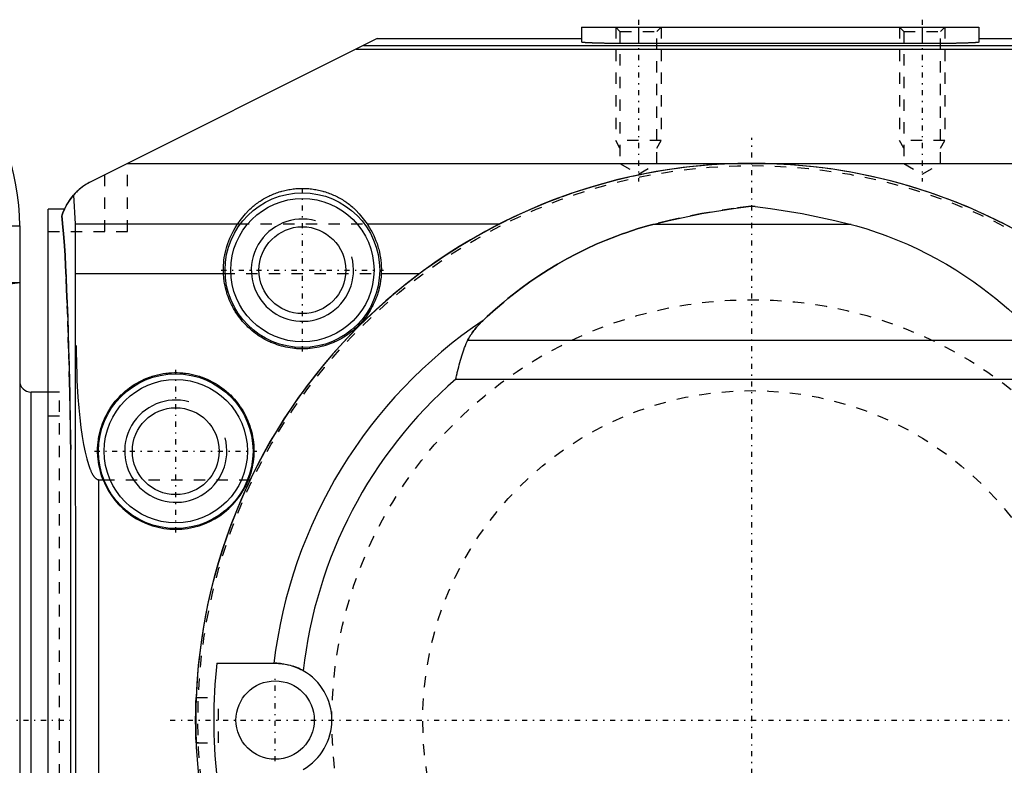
# Model space of a CAD drawing. Extents: x -415 to 216, y -1 to 641.
# Tile 8 of 9: x -164 to -78, y 566 to 632. Entities that reach past the tile are written whole.
import ezdxf

# ---------------------------------------------------------------- set-up
doc = ezdxf.new("R2010")
doc.units = 0
doc.linetypes.add('CENTER', pattern=[1.5, 0.45, -0.5, 0.05, -0.5])
doc.linetypes.add('DASHED', pattern=[2, 1, -1])
for name, color, linetype in [('AM_0', 7, 'CONTINUOUS'), ('AM_10', 7, 'CONTINUOUS'), ('AM_3', 7, 'DASHED'), ('AM_7', 7, 'CENTER')]:
    doc.layers.add(name, color=color, linetype=linetype)

msp = doc.modelspace()

# ---------------------------------------------------------------- linework, layer by layer
at = {"layer": 'AM_0', "color": 7, "linetype": 'CONTINUOUS'}
for p, q in [((-115, 631), (-80, 631)), ((-115, 631), (-115, 629.673)), ((-110, 631), (-110, 629.542)), ((-85, 631), (-85, 629.542)), ((-80, 631), (-80, 629.673)), ((-133, 630), (-158.236, 617.382)), ((-133, 630), (-115, 630)), ((-80, 630), (-40.155, 630)), ((-134.864, 629.068), (-38.464, 629.068)), ((-134.225, 629.388), (-38.714, 629.388)), ((-85, 629.542), (-110, 629.542)), ((-155, 619), (-32.649, 619)), ((-159.77, 616.194), (-159.605, 613.666)), ((-162, 525), (-162, 614.956)), ((-160.562, 614.956), (-162, 614.956)), ((-99.713, 615.208), (-100.287, 615.208)), ((-164.5, 613.5), (-164.5, 533)), ((-159.605, 613.666), (-145.293, 613.666)), ((-159.605, 613.666), (-159.575, 531.082)), ((-133.903, 613.666), (-122.232, 613.666)), ((-91.258, 613.629), (-108.742, 613.629)), ((-159.56, 609.302), (-146.545, 609.302)), ((-132.651, 609.302), (-129.264, 609.302)), ((-164.5, 608.5), (-197, 608.5)), ((-164.5, 608.5), (-167.767, 608.03)), ((-74.952, 603.4), (-125.048, 603.4)), ((-126.083, 600), (-73.917, 600)), ((-162, 598.87), (-163.5, 598.87)), ((-163.5, 541.13), (-163.5, 598.87)), ((-160, 546.196), (-160, 593.804)), ((-157.533, 554.367), (-157.533, 591.16)), ((-157.533, 591.16), (-157.155, 591.16)), ((-144.352, 591.16), (-144.196, 591.16)), ((-147.14, 575), (-142, 575))]:
    msp.add_line(p, q, dxfattribs=at)
for points in [[(-110, 629.542, 0), (-110.036, 629.542, 0), (-110.109, 629.542, 0), (-110.182, 629.542, 0), (-110.218, 629.542, 0), (-110.254, 629.542, 0), (-110.327, 629.542, 0), (-110.4, 629.542, 0), (-110.472, 629.542, 0), (-110.544, 629.543, 0), (-110.617, 629.543, 0), (-110.653, 629.543, 0), (-110.689, 629.543, 0), (-110.761, 629.543, 0), (-110.832, 629.544, 0), (-110.904, 629.544, 0), (-110.975, 629.544, 0), (-111.047, 629.545, 0), (-111.082, 629.545, 0), (-111.118, 629.545, 0), (-111.188, 629.545, 0), (-111.259, 629.546, 0), (-111.294, 629.546, 0), (-111.329, 629.546, 0), (-111.399, 629.547, 0), (-111.469, 629.548, 0), (-111.504, 629.548, 0), (-111.538, 629.548, 0), (-111.607, 629.549, 0), (-111.676, 629.549, 0), (-111.744, 629.55, 0), (-111.812, 629.551, 0), (-111.88, 629.551, 0), (-111.913, 629.552, 0), (-111.947, 629.552, 0), (-112.014, 629.553, 0), (-112.08, 629.554, 0), (-112.146, 629.554, 0), (-112.211, 629.555, 0), (-112.276, 629.556, 0), (-112.309, 629.557, 0), (-112.341, 629.557, 0), (-112.405, 629.558, 0), (-112.468, 629.559, 0), (-112.531, 629.56, 0), (-112.594, 629.561, 0), (-112.656, 629.562, 0), (-112.686, 629.562, 0), (-112.717, 629.563, 0), (-112.778, 629.564, 0), (-112.838, 629.565, 0), (-112.898, 629.566, 0), (-112.957, 629.567, 0), (-113.015, 629.568, 0), (-113.044, 629.569, 0), (-113.073, 629.569, 0), (-113.13, 629.571, 0), (-113.186, 629.572, 0), (-113.242, 629.573, 0), (-113.297, 629.574, 0), (-113.351, 629.576, 0), (-113.378, 629.576, 0), (-113.405, 629.577, 0), (-113.458, 629.578, 0), (-113.51, 629.579, 0), (-113.536, 629.58, 0), (-113.561, 629.581, 0), (-113.612, 629.582, 0), (-113.662, 629.584, 0), (-113.686, 629.584, 0), (-113.711, 629.585, 0), (-113.759, 629.586, 0), (-113.807, 629.588, 0), (-113.853, 629.589, 0), (-113.899, 629.591, 0), (-113.945, 629.592, 0), (-113.967, 629.593, 0), (-113.989, 629.594, 0), (-114.032, 629.595, 0), (-114.075, 629.597, 0), (-114.117, 629.598, 0), (-114.157, 629.6, 0), (-114.197, 629.602, 0), (-114.217, 629.602, 0), (-114.236, 629.603, 0), (-114.275, 629.605, 0), (-114.312, 629.606, 0), (-114.348, 629.608, 0), (-114.384, 629.61, 0), (-114.418, 629.611, 0), (-114.435, 629.612, 0), (-114.452, 629.613, 0), (-114.484, 629.615, 0), (-114.516, 629.616, 0), (-114.547, 629.618, 0), (-114.577, 629.62, 0), (-114.605, 629.622, 0), (-114.619, 629.623, 0), (-114.633, 629.623, 0), (-114.66, 629.625, 0), (-114.686, 629.627, 0), (-114.711, 629.629, 0), (-114.735, 629.631, 0), (-114.758, 629.632, 0), (-114.769, 629.633, 0), (-114.779, 629.634, 0), (-114.8, 629.636, 0), (-114.82, 629.638, 0), (-114.83, 629.639, 0), (-114.839, 629.64, 0), (-114.857, 629.642, 0), (-114.873, 629.643, 0), (-114.881, 629.644, 0), (-114.889, 629.645, 0), (-114.904, 629.647, 0), (-114.918, 629.649, 0), (-114.93, 629.651, 0), (-114.942, 629.653, 0), (-114.952, 629.655, 0), (-114.957, 629.656, 0), (-114.962, 629.657, 0), (-114.97, 629.658, 0), (-114.978, 629.66, 0), (-114.984, 629.662, 0), (-114.989, 629.664, 0), (-114.994, 629.666, 0), (-114.995, 629.667, 0), (-114.997, 629.668, 0), (-114.999, 629.67, 0), (-115, 629.672, 0), (-115, 629.673, 0)], [(-80, 629.673, 0), (-80, 629.672, 0), (-80.001, 629.67, 0), (-80.003, 629.668, 0), (-80.005, 629.667, 0), (-80.006, 629.666, 0), (-80.011, 629.664, 0), (-80.016, 629.662, 0), (-80.022, 629.66, 0), (-80.03, 629.658, 0), (-80.038, 629.657, 0), (-80.043, 629.656, 0), (-80.048, 629.655, 0), (-80.058, 629.653, 0), (-80.07, 629.651, 0), (-80.082, 629.649, 0), (-80.096, 629.647, 0), (-80.111, 629.645, 0), (-80.119, 629.644, 0), (-80.127, 629.643, 0), (-80.143, 629.642, 0), (-80.161, 629.64, 0), (-80.17, 629.639, 0), (-80.18, 629.638, 0), (-80.2, 629.636, 0), (-80.221, 629.634, 0), (-80.231, 629.633, 0), (-80.242, 629.632, 0), (-80.265, 629.631, 0), (-80.289, 629.629, 0), (-80.314, 629.627, 0), (-80.34, 629.625, 0), (-80.367, 629.623, 0), (-80.381, 629.623, 0), (-80.395, 629.622, 0), (-80.423, 629.62, 0), (-80.453, 629.618, 0), (-80.484, 629.616, 0), (-80.516, 629.615, 0), (-80.548, 629.613, 0), (-80.565, 629.612, 0), (-80.582, 629.611, 0), (-80.616, 629.61, 0), (-80.652, 629.608, 0), (-80.688, 629.606, 0), (-80.725, 629.605, 0), (-80.764, 629.603, 0), (-80.783, 629.602, 0), (-80.803, 629.602, 0), (-80.843, 629.6, 0), (-80.883, 629.598, 0), (-80.925, 629.597, 0), (-80.968, 629.595, 0), (-81.011, 629.594, 0), (-81.033, 629.593, 0), (-81.055, 629.592, 0), (-81.101, 629.591, 0), (-81.147, 629.589, 0), (-81.193, 629.588, 0), (-81.241, 629.586, 0), (-81.289, 629.585, 0), (-81.314, 629.584, 0), (-81.338, 629.584, 0), (-81.388, 629.582, 0), (-81.439, 629.581, 0), (-81.464, 629.58, 0), (-81.49, 629.579, 0), (-81.542, 629.578, 0), (-81.595, 629.577, 0), (-81.622, 629.576, 0), (-81.649, 629.576, 0), (-81.703, 629.574, 0), (-81.758, 629.573, 0), (-81.814, 629.572, 0), (-81.87, 629.571, 0), (-81.927, 629.569, 0), (-81.956, 629.569, 0), (-81.985, 629.568, 0), (-82.043, 629.567, 0), (-82.102, 629.566, 0), (-82.162, 629.565, 0), (-82.222, 629.564, 0), (-82.283, 629.563, 0), (-82.314, 629.562, 0), (-82.344, 629.562, 0), (-82.406, 629.561, 0), (-82.469, 629.56, 0), (-82.532, 629.559, 0), (-82.595, 629.558, 0), (-82.659, 629.557, 0), (-82.691, 629.557, 0), (-82.724, 629.556, 0), (-82.789, 629.555, 0), (-82.854, 629.554, 0), (-82.92, 629.554, 0), (-82.986, 629.553, 0), (-83.053, 629.552, 0), (-83.087, 629.552, 0), (-83.12, 629.551, 0), (-83.188, 629.551, 0), (-83.256, 629.55, 0), (-83.324, 629.549, 0), (-83.393, 629.549, 0), (-83.462, 629.548, 0), (-83.496, 629.548, 0), (-83.531, 629.548, 0), (-83.601, 629.547, 0), (-83.671, 629.546, 0), (-83.706, 629.546, 0), (-83.741, 629.546, 0), (-83.812, 629.545, 0), (-83.882, 629.545, 0), (-83.918, 629.545, 0), (-83.953, 629.545, 0), (-84.025, 629.544, 0), (-84.096, 629.544, 0), (-84.168, 629.544, 0), (-84.239, 629.543, 0), (-84.311, 629.543, 0), (-84.347, 629.543, 0), (-84.383, 629.543, 0), (-84.456, 629.543, 0), (-84.528, 629.542, 0), (-84.6, 629.542, 0), (-84.673, 629.542, 0), (-84.746, 629.542, 0), (-84.782, 629.542, 0), (-84.818, 629.542, 0), (-84.891, 629.542, 0), (-84.964, 629.542, 0), (-85, 629.542, 0)], [(-158.236, 617.382, 0), (-158.284, 617.357, 0), (-158.38, 617.307, 0), (-158.475, 617.254, 0), (-158.522, 617.227, 0), (-158.569, 617.199, 0), (-158.661, 617.143, 0), (-158.752, 617.084, 0), (-158.842, 617.023, 0), (-158.931, 616.961, 0), (-159.018, 616.896, 0), (-159.061, 616.863, 0), (-159.104, 616.83, 0), (-159.188, 616.762, 0), (-159.271, 616.692, 0), (-159.352, 616.62, 0), (-159.432, 616.546, 0), (-159.51, 616.471, 0), (-159.548, 616.433, 0), (-159.586, 616.394, 0), (-159.661, 616.315, 0), (-159.734, 616.235, 0), (-159.77, 616.194, 0)], [(-145.293, 613.666, 0), (-145.082, 613.979, 0), (-144.61, 614.566, 0), (-144.305, 614.884, 0), (-144.214, 614.97, 0), (-144.122, 615.056, 0), (-144.075, 615.098, 0), (-144.028, 615.139, 0), (-143.933, 615.221, 0), (-143.836, 615.301, 0), (-143.787, 615.34, 0), (-143.737, 615.379, 0), (-143.638, 615.455, 0), (-143.536, 615.529, 0), (-143.485, 615.566, 0), (-143.434, 615.602, 0), (-143.33, 615.672, 0), (-143.225, 615.741, 0), (-143.118, 615.808, 0), (-143.01, 615.872, 0), (-142.901, 615.935, 0), (-142.847, 615.965, 0), (-142.791, 615.995, 0), (-142.68, 616.054, 0), (-142.568, 616.11, 0), (-142.455, 616.165, 0), (-142.341, 616.217, 0), (-142.226, 616.267, 0), (-142.168, 616.291, 0), (-142.109, 616.315, 0), (-141.992, 616.361, 0), (-141.875, 616.404, 0), (-141.756, 616.445, 0), (-141.637, 616.485, 0), (-141.517, 616.521, 0), (-141.457, 616.539, 0), (-141.396, 616.556, 0), (-141.275, 616.588, 0), (-141.153, 616.619, 0), (-141.031, 616.646, 0), (-140.908, 616.672, 0), (-140.784, 616.695, 0), (-140.722, 616.706, 0), (-140.661, 616.716, 0), (-140.536, 616.735, 0), (-140.412, 616.751, 0), (-140.287, 616.765, 0), (-140.162, 616.777, 0), (-140.037, 616.786, 0), (-139.974, 616.79, 0), (-139.912, 616.793, 0), (-139.786, 616.798, 0), (-139.661, 616.8, 0), (-139.598, 616.801, 0), (-139.535, 616.8, 0), (-139.41, 616.798, 0), (-139.284, 616.793, 0), (-139.222, 616.79, 0), (-139.159, 616.786, 0), (-139.034, 616.777, 0), (-138.909, 616.765, 0), (-138.784, 616.751, 0), (-138.66, 616.735, 0), (-138.535, 616.716, 0), (-138.474, 616.706, 0), (-138.412, 616.695, 0), (-138.288, 616.672, 0), (-138.165, 616.646, 0), (-138.043, 616.619, 0), (-137.921, 616.588, 0), (-137.8, 616.556, 0), (-137.739, 616.539, 0), (-137.679, 616.521, 0), (-137.559, 616.485, 0), (-137.44, 616.445, 0), (-137.321, 616.404, 0), (-137.204, 616.361, 0), (-137.087, 616.315, 0), (-137.028, 616.291, 0), (-136.97, 616.267, 0), (-136.855, 616.217, 0), (-136.741, 616.165, 0), (-136.628, 616.11, 0), (-136.516, 616.054, 0), (-136.405, 615.995, 0), (-136.349, 615.965, 0), (-136.295, 615.935, 0), (-136.186, 615.872, 0), (-136.078, 615.808, 0), (-135.971, 615.741, 0), (-135.866, 615.672, 0), (-135.762, 615.602, 0), (-135.711, 615.566, 0), (-135.66, 615.529, 0), (-135.558, 615.455, 0), (-135.459, 615.379, 0), (-135.409, 615.34, 0), (-135.36, 615.301, 0), (-135.263, 615.221, 0), (-135.168, 615.139, 0), (-135.121, 615.098, 0), (-135.074, 615.056, 0), (-134.982, 614.97, 0), (-134.891, 614.884, 0), (-134.586, 614.566, 0), (-134.114, 613.979, 0), (-133.903, 613.666, 0)], [(-160.796, 614.322, 0), (-160.683, 614.663, 0), (-160.384, 615.314, 0), (-159.995, 615.916, 0), (-159.77, 616.194, 0)], [(-108.742, 613.629, 0), (-107.296, 613.977, 0), (-104.418, 614.578, 0), (-101.627, 615.037, 0), (-100.287, 615.208, 0)], [(-99.713, 615.208, 0), (-98.373, 615.037, 0), (-95.582, 614.578, 0), (-92.704, 613.977, 0), (-91.258, 613.629, 0)], [(-160.796, 614.322, 0), (-160.769, 614.129, 0), (-160.716, 613.67, 0), (-160.663, 613.116, 0), (-160.636, 612.804, 0), (-160.61, 612.469, 0), (-160.559, 611.729, 0), (-160.508, 610.898, 0), (-160.459, 609.978, 0), (-160.411, 608.971, 0), (-160.364, 607.88, 0), (-160.341, 607.303, 0), (-160.318, 606.706, 0), (-160.274, 605.452, 0), (-160.232, 604.121, 0), (-160.191, 602.716, 0), (-160.152, 601.239, 0), (-160.115, 599.695, 0), (-160.097, 598.898, 0), (-160.079, 598.086, 0), (-160.046, 596.416, 0), (-160.015, 594.688, 0), (-160, 593.804, 0)], [(-146.545, 609.302, 0), (-146.55, 609.433, 0), (-146.554, 609.693, 0), (-146.547, 609.951, 0), (-146.541, 610.078, 0), (-146.532, 610.205, 0), (-146.508, 610.455, 0), (-146.475, 610.704, 0), (-146.433, 610.953, 0), (-146.381, 611.202, 0), (-146.32, 611.45, 0), (-146.286, 611.573, 0), (-146.25, 611.696, 0), (-146.171, 611.941, 0), (-146.082, 612.183, 0), (-145.985, 612.422, 0), (-145.878, 612.658, 0), (-145.763, 612.89, 0), (-145.702, 613.005, 0), (-145.639, 613.118, 0), (-145.506, 613.341, 0), (-145.366, 613.559, 0), (-145.293, 613.666, 0)], [(-133.903, 613.666, 0), (-133.83, 613.559, 0), (-133.69, 613.341, 0), (-133.557, 613.118, 0), (-133.494, 613.005, 0), (-133.433, 612.89, 0), (-133.318, 612.658, 0), (-133.211, 612.422, 0), (-133.114, 612.183, 0), (-133.025, 611.941, 0), (-132.946, 611.696, 0), (-132.91, 611.573, 0), (-132.876, 611.45, 0), (-132.815, 611.202, 0), (-132.763, 610.953, 0), (-132.721, 610.704, 0), (-132.688, 610.455, 0), (-132.664, 610.205, 0), (-132.655, 610.078, 0), (-132.649, 609.951, 0), (-132.642, 609.693, 0), (-132.646, 609.433, 0), (-132.651, 609.302, 0)], [(-123.666, 605.183, 0), (-123.314, 605.516, 0), (-122.597, 606.168, 0), (-121.862, 606.798, 0), (-121.489, 607.106, 0), (-121.111, 607.408, 0), (-120.345, 607.996, 0), (-119.562, 608.562, 0), (-118.765, 609.105, 0), (-117.954, 609.626, 0), (-117.13, 610.124, 0), (-116.712, 610.364, 0), (-116.292, 610.598, 0), (-115.442, 611.048, 0), (-114.58, 611.474, 0), (-113.708, 611.875, 0), (-112.825, 612.251, 0), (-111.932, 612.602, 0), (-111.483, 612.768, 0), (-111.031, 612.928, 0), (-110.121, 613.228, 0), (-109.203, 613.502, 0), (-108.742, 613.629, 0)], [(-91.258, 613.629, 0), (-90.797, 613.502, 0), (-89.879, 613.228, 0), (-88.969, 612.928, 0), (-88.517, 612.768, 0), (-88.068, 612.602, 0), (-87.175, 612.251, 0), (-86.292, 611.875, 0), (-85.42, 611.474, 0), (-84.558, 611.048, 0), (-83.708, 610.598, 0), (-83.288, 610.364, 0), (-82.87, 610.124, 0), (-82.046, 609.626, 0), (-81.235, 609.105, 0), (-80.438, 608.562, 0), (-79.655, 607.996, 0), (-78.889, 607.408, 0), (-78.511, 607.106, 0), (-78.138, 606.798, 0), (-77.403, 606.168, 0), (-76.686, 605.516, 0), (-76.334, 605.183, 0)], [(-132.651, 609.302, 0), (-132.657, 609.204, 0), (-132.671, 609.008, 0), (-132.692, 608.813, 0), (-132.704, 608.716, 0), (-132.717, 608.618, 0), (-132.749, 608.425, 0), (-132.785, 608.232, 0), (-132.827, 608.04, 0), (-132.875, 607.85, 0), (-132.928, 607.661, 0), (-132.956, 607.567, 0), (-132.986, 607.473, 0), (-133.049, 607.288, 0), (-133.118, 607.104, 0), (-133.192, 606.922, 0), (-133.271, 606.742, 0), (-133.355, 606.565, 0), (-133.398, 606.477, 0), (-133.444, 606.39, 0), (-133.537, 606.218, 0), (-133.636, 606.048, 0), (-133.687, 605.964, 0), (-133.739, 605.881, 0), (-133.847, 605.717, 0), (-133.96, 605.557, 0), (-134.018, 605.477, 0), (-134.077, 605.399, 0), (-134.199, 605.245, 0), (-134.325, 605.094, 0), (-134.455, 604.947, 0), (-134.589, 604.804, 0), (-134.727, 604.665, 0), (-134.797, 604.597, 0), (-134.869, 604.529, 0), (-135.015, 604.398, 0), (-135.164, 604.271, 0), (-135.317, 604.148, 0), (-135.473, 604.029, 0), (-135.633, 603.915, 0), (-135.714, 603.86, 0), (-135.796, 603.805, 0), (-135.961, 603.7, 0), (-136.13, 603.6, 0), (-136.302, 603.505, 0), (-136.476, 603.414, 0), (-136.652, 603.328, 0), (-136.741, 603.287, 0), (-136.831, 603.248, 0), (-137.012, 603.172, 0), (-137.195, 603.102, 0), (-137.381, 603.037, 0), (-137.567, 602.977, 0), (-137.756, 602.922, 0), (-137.851, 602.897, 0), (-137.946, 602.873, 0), (-138.137, 602.829, 0), (-138.33, 602.79, 0), (-138.523, 602.757, 0), (-138.717, 602.73, 0), (-138.912, 602.708, 0), (-139.01, 602.699, 0), (-139.108, 602.691, 0), (-139.304, 602.68, 0), (-139.5, 602.674, 0), (-139.598, 602.674, 0), (-139.696, 602.674, 0), (-139.892, 602.68, 0), (-140.088, 602.691, 0), (-140.186, 602.699, 0), (-140.284, 602.708, 0), (-140.479, 602.73, 0), (-140.673, 602.757, 0), (-140.866, 602.79, 0), (-141.059, 602.829, 0), (-141.25, 602.873, 0), (-141.345, 602.897, 0), (-141.44, 602.922, 0), (-141.629, 602.977, 0), (-141.815, 603.037, 0), (-142.001, 603.102, 0), (-142.184, 603.172, 0), (-142.365, 603.248, 0), (-142.455, 603.287, 0), (-142.544, 603.328, 0), (-142.72, 603.414, 0), (-142.894, 603.505, 0), (-143.066, 603.6, 0), (-143.235, 603.7, 0), (-143.4, 603.805, 0), (-143.482, 603.86, 0), (-143.563, 603.915, 0), (-143.723, 604.029, 0), (-143.879, 604.148, 0), (-144.032, 604.271, 0), (-144.181, 604.398, 0), (-144.327, 604.529, 0), (-144.399, 604.597, 0), (-144.469, 604.665, 0), (-144.607, 604.804, 0), (-144.741, 604.947, 0), (-144.871, 605.094, 0), (-144.997, 605.245, 0), (-145.119, 605.399, 0), (-145.178, 605.477, 0), (-145.236, 605.557, 0), (-145.349, 605.717, 0), (-145.457, 605.881, 0), (-145.509, 605.964, 0), (-145.56, 606.048, 0), (-145.659, 606.218, 0), (-145.752, 606.39, 0), (-145.798, 606.477, 0), (-145.841, 606.565, 0), (-145.925, 606.742, 0), (-146.004, 606.922, 0), (-146.078, 607.104, 0), (-146.147, 607.288, 0), (-146.21, 607.473, 0), (-146.24, 607.567, 0), (-146.268, 607.661, 0), (-146.321, 607.85, 0), (-146.369, 608.04, 0), (-146.411, 608.232, 0), (-146.447, 608.425, 0), (-146.479, 608.618, 0), (-146.492, 608.716, 0), (-146.504, 608.813, 0), (-146.525, 609.008, 0), (-146.539, 609.204, 0), (-146.545, 609.302, 0)], [(-125.048, 603.4, 0), (-125.021, 603.457, 0), (-124.965, 603.569, 0), (-124.906, 603.674, 0), (-124.876, 603.725, 0), (-124.845, 603.776, 0), (-124.781, 603.878, 0), (-124.713, 603.98, 0), (-124.643, 604.08, 0), (-124.57, 604.18, 0), (-124.494, 604.279, 0), (-124.455, 604.328, 0), (-124.415, 604.377, 0), (-124.335, 604.475, 0), (-124.252, 604.572, 0), (-124.166, 604.668, 0), (-124.079, 604.764, 0), (-123.99, 604.858, 0), (-123.945, 604.905, 0), (-123.9, 604.952, 0), (-123.808, 605.045, 0), (-123.714, 605.138, 0), (-123.666, 605.183, 0)], [(-159.532, 602.961, 0), (-159.528, 602.442, 0), (-159.509, 601.409, 0), (-159.475, 600.389, 0), (-159.453, 599.887, 0), (-159.427, 599.391, 0), (-159.365, 598.422, 0), (-159.29, 597.488, 0), (-159.201, 596.597, 0), (-159.101, 595.755, 0), (-158.989, 594.969, 0), (-158.928, 594.598, 0), (-158.866, 594.243, 0), (-158.733, 593.584, 0), (-158.592, 592.997, 0), (-158.442, 592.485, 0), (-158.352, 592.223, 0), (-158.326, 592.153, 0), (-158.299, 592.085, 0), (-158.286, 592.052, 0), (-158.273, 592.02, 0), (-158.246, 591.957, 0), (-158.219, 591.896, 0), (-158.193, 591.838, 0), (-158.165, 591.782, 0), (-158.138, 591.728, 0), (-158.125, 591.702, 0), (-158.111, 591.677, 0), (-158.083, 591.628, 0), (-158.056, 591.582, 0), (-158.042, 591.559, 0), (-158.028, 591.538, 0), (-158.001, 591.496, 0), (-157.973, 591.457, 0), (-157.959, 591.438, 0), (-157.945, 591.42, 0), (-157.917, 591.385, 0), (-157.889, 591.353, 0), (-157.86, 591.324, 0), (-157.832, 591.296, 0), (-157.804, 591.272, 0), (-157.79, 591.26, 0), (-157.775, 591.249, 0), (-157.747, 591.23, 0), (-157.719, 591.212, 0), (-157.702, 591.203, 0), (-157.697, 591.201, 0), (-157.692, 591.199, 0), (-157.69, 591.197, 0), (-157.688, 591.196, 0), (-157.683, 591.194, 0), (-157.678, 591.192, 0), (-157.673, 591.19, 0), (-157.669, 591.188, 0), (-157.664, 591.186, 0), (-157.662, 591.185, 0), (-157.659, 591.184, 0), (-157.654, 591.182, 0), (-157.65, 591.181, 0), (-157.645, 591.179, 0), (-157.64, 591.177, 0), (-157.635, 591.176, 0), (-157.633, 591.175, 0), (-157.631, 591.174, 0), (-157.626, 591.173, 0), (-157.621, 591.172, 0), (-157.619, 591.171, 0), (-157.616, 591.171, 0), (-157.612, 591.169, 0), (-157.607, 591.168, 0), (-157.604, 591.168, 0), (-157.602, 591.167, 0), (-157.597, 591.166, 0), (-157.592, 591.165, 0), (-157.588, 591.165, 0), (-157.583, 591.164, 0), (-157.578, 591.163, 0), (-157.576, 591.163, 0), (-157.573, 591.162, 0), (-157.569, 591.162, 0), (-157.564, 591.161, 0), (-157.559, 591.161, 0), (-157.554, 591.161, 0), (-157.55, 591.16, 0), (-157.547, 591.16, 0), (-157.545, 591.16, 0), (-157.54, 591.16, 0), (-157.535, 591.16, 0), (-157.533, 591.16, 0)], [(-126.083, 600, 0), (-126.083, 600, 0), (-126.083, 600, 0), (-126.083, 600, 0), (-126.083, 600, 0), (-126.084, 600, 0), (-126.084, 600, 0), (-126.084, 600, 0), (-126.084, 600, 0), (-126.084, 600, 0), (-126.084, 600, 0), (-126.084, 600, 0), (-126.084, 600, 0), (-126.084, 600, 0), (-126.084, 600, 0), (-126.084, 600, 0), (-126.084, 600, 0), (-126.084, 600, 0), (-126.084, 600, 0), (-126.084, 600, 0), (-126.084, 600, 0), (-126.084, 600, 0), (-126.084, 600, 0), (-126.084, 600, 0), (-126.084, 600, 0), (-126.084, 600, 0), (-126.084, 600, 0), (-126.084, 600, 0), (-126.084, 600, 0), (-126.084, 600, 0), (-126.084, 600, 0), (-126.084, 600, 0), (-126.084, 600, 0), (-126.085, 600, 0), (-126.085, 600.001, 0), (-126.085, 600.001, 0), (-126.085, 600.001, 0), (-126.085, 600.001, 0), (-126.085, 600.001, 0), (-126.085, 600.001, 0), (-126.085, 600.001, 0), (-126.085, 600.001, 0), (-126.085, 600.001, 0), (-126.085, 600.001, 0), (-126.085, 600.001, 0), (-126.085, 600.001, 0), (-126.085, 600.001, 0), (-126.085, 600.001, 0), (-126.085, 600.001, 0), (-126.085, 600.001, 0), (-126.085, 600.001, 0), (-126.085, 600.001, 0), (-126.085, 600.001, 0), (-126.085, 600.001, 0), (-126.085, 600.001, 0), (-126.085, 600.001, 0), (-126.085, 600.001, 0), (-126.085, 600.001, 0), (-126.085, 600.002, 0), (-126.085, 600.002, 0), (-126.085, 600.002, 0), (-126.085, 600.002, 0), (-126.085, 600.003, 0), (-126.085, 600.003, 0), (-126.085, 600.004, 0), (-126.085, 600.004, 0), (-126.085, 600.005, 0), (-126.085, 600.005, 0), (-126.085, 600.006, 0), (-126.085, 600.006, 0), (-126.084, 600.007, 0), (-126.084, 600.009, 0), (-126.083, 600.017, 0), (-126.081, 600.025, 0), (-126.077, 600.043, 0), (-126.07, 600.076, 0), (-126.066, 600.093, 0), (-126.062, 600.109, 0), (-126.055, 600.143, 0), (-126.048, 600.176, 0), (-126.022, 600.293, 0), (-125.976, 600.492, 0), (-125.953, 600.592, 0), (-125.929, 600.692, 0), (-125.881, 600.89, 0), (-125.831, 601.087, 0), (-125.78, 601.282, 0), (-125.728, 601.476, 0), (-125.673, 601.669, 0), (-125.645, 601.764, 0), (-125.617, 601.859, 0), (-125.559, 602.048, 0), (-125.498, 602.235, 0), (-125.436, 602.42, 0), (-125.371, 602.603, 0), (-125.304, 602.784, 0), (-125.27, 602.874, 0), (-125.235, 602.963, 0), (-125.162, 603.14, 0), (-125.087, 603.314, 0), (-125.048, 603.4, 0)], [(-157.155, 591.16, 0), (-157.199, 591.276, 0), (-157.282, 591.51, 0), (-157.357, 591.747, 0), (-157.391, 591.866, 0), (-157.423, 591.986, 0), (-157.48, 592.228, 0), (-157.529, 592.472, 0), (-157.569, 592.717, 0), (-157.6, 592.963, 0), (-157.622, 593.211, 0), (-157.629, 593.335, 0), (-157.635, 593.459, 0), (-157.639, 593.707, 0), (-157.634, 593.955, 0), (-157.62, 594.203, 0), (-157.597, 594.451, 0), (-157.566, 594.697, 0), (-157.546, 594.82, 0), (-157.525, 594.942, 0), (-157.476, 595.185, 0), (-157.418, 595.427, 0), (-157.385, 595.547, 0), (-157.351, 595.666, 0), (-157.276, 595.903, 0), (-157.192, 596.137, 0), (-157.147, 596.252, 0), (-157.1, 596.367, 0), (-156.999, 596.594, 0), (-156.89, 596.818, 0), (-156.774, 597.037, 0), (-156.65, 597.252, 0), (-156.517, 597.463, 0), (-156.449, 597.566, 0), (-156.378, 597.668, 0), (-156.231, 597.868, 0), (-156.077, 598.063, 0), (-155.916, 598.252, 0), (-155.748, 598.436, 0), (-155.574, 598.613, 0), (-155.485, 598.699, 0), (-155.394, 598.783, 0), (-155.207, 598.947, 0), (-155.015, 599.105, 0), (-154.817, 599.255, 0), (-154.614, 599.398, 0), (-154.406, 599.533, 0), (-154.3, 599.598, 0), (-154.193, 599.661, 0), (-153.976, 599.781, 0), (-153.754, 599.894, 0), (-153.529, 599.998, 0), (-153.299, 600.094, 0), (-153.067, 600.181, 0), (-152.95, 600.222, 0), (-152.832, 600.261, 0), (-152.594, 600.331, 0), (-152.353, 600.393, 0), (-152.11, 600.447, 0), (-151.866, 600.491, 0), (-151.62, 600.527, 0), (-151.497, 600.542, 0), (-151.373, 600.554, 0), (-151.126, 600.572, 0), (-150.877, 600.581, 0), (-150.753, 600.582, 0), (-150.629, 600.581, 0), (-150.381, 600.572, 0), (-150.133, 600.554, 0), (-150.01, 600.542, 0), (-149.886, 600.527, 0), (-149.64, 600.491, 0), (-149.396, 600.447, 0), (-149.153, 600.393, 0), (-148.913, 600.331, 0), (-148.675, 600.261, 0), (-148.557, 600.222, 0), (-148.439, 600.181, 0), (-148.207, 600.094, 0), (-147.978, 599.998, 0), (-147.752, 599.894, 0), (-147.531, 599.781, 0), (-147.314, 599.661, 0), (-147.207, 599.598, 0), (-147.101, 599.533, 0), (-146.893, 599.398, 0), (-146.689, 599.255, 0), (-146.492, 599.105, 0), (-146.299, 598.947, 0), (-146.113, 598.783, 0), (-146.022, 598.699, 0), (-145.932, 598.613, 0), (-145.758, 598.436, 0), (-145.591, 598.252, 0), (-145.43, 598.063, 0), (-145.276, 597.868, 0), (-145.129, 597.668, 0), (-145.058, 597.566, 0), (-144.989, 597.463, 0), (-144.857, 597.252, 0), (-144.733, 597.037, 0), (-144.616, 596.818, 0), (-144.507, 596.594, 0), (-144.407, 596.367, 0), (-144.36, 596.252, 0), (-144.315, 596.137, 0), (-144.231, 595.903, 0), (-144.156, 595.666, 0), (-144.121, 595.547, 0), (-144.089, 595.427, 0), (-144.031, 595.185, 0), (-143.981, 594.942, 0), (-143.96, 594.82, 0), (-143.941, 594.697, 0), (-143.909, 594.451, 0), (-143.886, 594.203, 0), (-143.873, 593.955, 0), (-143.868, 593.707, 0), (-143.872, 593.459, 0), (-143.877, 593.335, 0), (-143.885, 593.211, 0), (-143.907, 592.963, 0), (-143.938, 592.717, 0), (-143.978, 592.472, 0), (-144.026, 592.228, 0), (-144.084, 591.986, 0), (-144.115, 591.866, 0), (-144.15, 591.747, 0), (-144.224, 591.51, 0), (-144.307, 591.276, 0), (-144.352, 591.16, 0)], [(-142, 575, 0), (-141.953, 575, 0), (-141.853, 574.998, 0), (-141.746, 574.994, 0), (-141.689, 574.99, 0), (-141.631, 574.986, 0), (-141.509, 574.976, 0), (-141.381, 574.962, 0), (-141.247, 574.943, 0), (-141.108, 574.92, 0), (-140.965, 574.892, 0), (-140.892, 574.876, 0), (-140.818, 574.858, 0), (-140.668, 574.819, 0), (-140.515, 574.774, 0), (-140.36, 574.723, 0), (-140.204, 574.666, 0), (-140.049, 574.604, 0), (-139.972, 574.57, 0), (-139.895, 574.535, 0), (-139.742, 574.461, 0), (-139.591, 574.381, 0), (-139.516, 574.339, 0)], [(-149, 570, 0), (-149, 570.014, 0), (-149, 570.042, 0), (-149, 570.07, 0), (-149, 570.084, 0), (-149, 570.098, 0), (-149, 570.127, 0), (-149, 570.155, 0), (-149, 570.184, 0), (-149, 570.212, 0), (-148.999, 570.241, 0), (-148.999, 570.255, 0), (-148.999, 570.27, 0), (-148.999, 570.298, 0), (-148.999, 570.327, 0), (-148.999, 570.356, 0), (-148.998, 570.385, 0), (-148.998, 570.413, 0), (-148.998, 570.428, 0), (-148.998, 570.442, 0), (-148.998, 570.471, 0), (-148.997, 570.499, 0), (-148.997, 570.513, 0), (-148.997, 570.528, 0), (-148.997, 570.556, 0), (-148.997, 570.584, 0), (-148.996, 570.598, 0), (-148.996, 570.613, 0), (-148.996, 570.641, 0), (-148.995, 570.669, 0), (-148.995, 570.696, 0), (-148.995, 570.724, 0), (-148.994, 570.752, 0), (-148.994, 570.765, 0), (-148.994, 570.779, 0), (-148.993, 570.806, 0), (-148.993, 570.833, 0), (-148.992, 570.86, 0), (-148.992, 570.887, 0), (-148.991, 570.913, 0), (-148.991, 570.926, 0), (-148.991, 570.939, 0), (-148.99, 570.965, 0), (-148.99, 570.991, 0), (-148.989, 571.017, 0), (-148.989, 571.042, 0), (-148.988, 571.067, 0), (-148.988, 571.079, 0), (-148.988, 571.092, 0), (-148.987, 571.116, 0), (-148.987, 571.14, 0), (-148.986, 571.164, 0), (-148.986, 571.187, 0), (-148.985, 571.211, 0), (-148.985, 571.222, 0), (-148.984, 571.233, 0), (-148.984, 571.256, 0), (-148.983, 571.278, 0), (-148.983, 571.3, 0), (-148.982, 571.322, 0), (-148.982, 571.343, 0), (-148.981, 571.353, 0), (-148.981, 571.364, 0), (-148.98, 571.384, 0), (-148.98, 571.404, 0), (-148.98, 571.414, 0), (-148.979, 571.424, 0), (-148.979, 571.444, 0), (-148.978, 571.463, 0), (-148.978, 571.473, 0), (-148.978, 571.482, 0), (-148.977, 571.501, 0), (-148.976, 571.52, 0), (-148.976, 571.538, 0), (-148.975, 571.556, 0), (-148.975, 571.574, 0), (-148.974, 571.583, 0), (-148.974, 571.592, 0), (-148.974, 571.609, 0), (-148.973, 571.626, 0), (-148.972, 571.643, 0), (-148.972, 571.66, 0), (-148.971, 571.676, 0), (-148.971, 571.684, 0), (-148.971, 571.692, 0), (-148.97, 571.707, 0), (-148.97, 571.722, 0), (-148.969, 571.737, 0), (-148.969, 571.752, 0), (-148.968, 571.766, 0), (-148.968, 571.773, 0), (-148.968, 571.779, 0), (-148.967, 571.793, 0), (-148.967, 571.806, 0), (-148.966, 571.818, 0), (-148.966, 571.83, 0), (-148.965, 571.842, 0), (-148.965, 571.848, 0), (-148.965, 571.853, 0), (-148.965, 571.864, 0), (-148.964, 571.875, 0), (-148.964, 571.885, 0), (-148.963, 571.895, 0), (-148.963, 571.904, 0), (-148.963, 571.908, 0), (-148.963, 571.913, 0), (-148.962, 571.921, 0), (-148.962, 571.929, 0), (-148.962, 571.933, 0), (-148.962, 571.937, 0), (-148.961, 571.944, 0), (-148.961, 571.951, 0), (-148.961, 571.954, 0), (-148.961, 571.957, 0), (-148.961, 571.963, 0), (-148.96, 571.968, 0), (-148.96, 571.973, 0), (-148.96, 571.978, 0), (-148.96, 571.982, 0), (-148.96, 571.984, 0), (-148.96, 571.985, 0), (-148.96, 571.989, 0), (-148.96, 571.992, 0), (-148.959, 571.994, 0), (-148.959, 571.996, 0), (-148.959, 571.998, 0), (-148.959, 571.998, 0), (-148.959, 571.999, 0), (-148.959, 572, 0), (-148.959, 572, 0), (-148.959, 572, 0)], [(-148.959, 568, 0), (-148.959, 568, 0), (-148.959, 568, 0), (-148.959, 568.001, 0), (-148.959, 568.002, 0), (-148.959, 568.002, 0), (-148.959, 568.004, 0), (-148.959, 568.006, 0), (-148.96, 568.008, 0), (-148.96, 568.011, 0), (-148.96, 568.015, 0), (-148.96, 568.016, 0), (-148.96, 568.018, 0), (-148.96, 568.022, 0), (-148.96, 568.027, 0), (-148.96, 568.032, 0), (-148.961, 568.037, 0), (-148.961, 568.043, 0), (-148.961, 568.046, 0), (-148.961, 568.049, 0), (-148.961, 568.056, 0), (-148.962, 568.063, 0), (-148.962, 568.067, 0), (-148.962, 568.071, 0), (-148.962, 568.079, 0), (-148.963, 568.087, 0), (-148.963, 568.092, 0), (-148.963, 568.096, 0), (-148.963, 568.105, 0), (-148.964, 568.115, 0), (-148.964, 568.125, 0), (-148.965, 568.136, 0), (-148.965, 568.147, 0), (-148.965, 568.152, 0), (-148.965, 568.158, 0), (-148.966, 568.17, 0), (-148.966, 568.182, 0), (-148.967, 568.194, 0), (-148.967, 568.207, 0), (-148.968, 568.221, 0), (-148.968, 568.227, 0), (-148.968, 568.234, 0), (-148.969, 568.248, 0), (-148.969, 568.263, 0), (-148.97, 568.278, 0), (-148.97, 568.293, 0), (-148.971, 568.308, 0), (-148.971, 568.316, 0), (-148.971, 568.324, 0), (-148.972, 568.34, 0), (-148.972, 568.357, 0), (-148.973, 568.374, 0), (-148.974, 568.391, 0), (-148.974, 568.408, 0), (-148.974, 568.417, 0), (-148.975, 568.426, 0), (-148.975, 568.444, 0), (-148.976, 568.462, 0), (-148.976, 568.48, 0), (-148.977, 568.499, 0), (-148.978, 568.518, 0), (-148.978, 568.527, 0), (-148.978, 568.537, 0), (-148.979, 568.556, 0), (-148.979, 568.576, 0), (-148.98, 568.586, 0), (-148.98, 568.596, 0), (-148.98, 568.616, 0), (-148.981, 568.636, 0), (-148.981, 568.647, 0), (-148.982, 568.657, 0), (-148.982, 568.678, 0), (-148.983, 568.7, 0), (-148.983, 568.722, 0), (-148.984, 568.744, 0), (-148.984, 568.767, 0), (-148.985, 568.778, 0), (-148.985, 568.789, 0), (-148.986, 568.813, 0), (-148.986, 568.836, 0), (-148.987, 568.86, 0), (-148.987, 568.884, 0), (-148.988, 568.908, 0), (-148.988, 568.921, 0), (-148.988, 568.933, 0), (-148.989, 568.958, 0), (-148.989, 568.983, 0), (-148.99, 569.009, 0), (-148.99, 569.035, 0), (-148.991, 569.061, 0), (-148.991, 569.074, 0), (-148.991, 569.087, 0), (-148.992, 569.113, 0), (-148.992, 569.14, 0), (-148.993, 569.167, 0), (-148.993, 569.194, 0), (-148.994, 569.221, 0), (-148.994, 569.235, 0), (-148.994, 569.248, 0), (-148.995, 569.276, 0), (-148.995, 569.304, 0), (-148.995, 569.331, 0), (-148.996, 569.359, 0), (-148.996, 569.387, 0), (-148.996, 569.402, 0), (-148.997, 569.416, 0), (-148.997, 569.444, 0), (-148.997, 569.472, 0), (-148.997, 569.487, 0), (-148.997, 569.501, 0), (-148.998, 569.529, 0), (-148.998, 569.558, 0), (-148.998, 569.572, 0), (-148.998, 569.587, 0), (-148.998, 569.615, 0), (-148.999, 569.644, 0), (-148.999, 569.673, 0), (-148.999, 569.702, 0), (-148.999, 569.73, 0), (-148.999, 569.745, 0), (-148.999, 569.759, 0), (-149, 569.788, 0), (-149, 569.816, 0), (-149, 569.845, 0), (-149, 569.873, 0), (-149, 569.902, 0), (-149, 569.916, 0), (-149, 569.93, 0), (-149, 569.958, 0), (-149, 569.986, 0), (-149, 570, 0)]]:
    msp.add_polyline3d(points, dxfattribs=at)
for centre, radius in [((-139.598, 609.598), 6.809), ((-139.598, 609.598), 6.309), ((-139.598, 609.598), 3.823), ((-150.753, 593.667), 6.809), ((-150.753, 593.667), 6.309), ((-150.753, 593.667), 3.824), ((-142, 570), 3.45)]:
    msp.add_circle(centre, radius, dxfattribs=at)
for centre, radius, start, end in [((-184.5, 613.5), 20, 0, 41.40962), ((-100, 570), 49, 348.98306, 191.38994), ((-100, 570), 49, 90, 177.66075), ((-156, 612.91), 5, 116.56505, 155.84913), ((-100, 570), 45.209, 89.63611, 90.36389), ((-100, 570), 42.402, 123.92691, 173.22804), ((-163.5, 599.87), 1, 180, 270), ((-100, 570), 39.753, 131.00513, 173.73339), ((-150.753, 593.667), 6.875, 201.38439, 338.61561), ((-100, 570), 47.405, 173.9455, 186.0545), ((-142, 570), 5, 299.7892, 60.2108)]:
    msp.add_arc(centre, radius, start, end, dxfattribs=at)
at = {"layer": 'AM_10', "color": 7, "linetype": 'CONTINUOUS'}
for centre in [(-139.598, 609.598), (-150.753, 593.667)]:
    msp.add_arc(centre, 4.5, 75, 15, dxfattribs=at)
at = {"layer": 'AM_3', "color": 6, "linetype": 'DASHED'}
for p, q in [((-112, 631), (-111.621, 630.621)), ((-112, 631), (-112, 621)), ((-111.621, 630.621), (-111.621, 619)), ((-111.621, 630.621), (-108.379, 630.621)), ((-108.379, 630.621), (-108, 631)), ((-108.379, 619), (-108.379, 630.621)), ((-108, 631), (-108, 621)), ((-87, 631), (-86.621, 630.621)), ((-87, 631), (-87, 621)), ((-86.621, 630.621), (-86.621, 619)), ((-86.621, 630.621), (-83.379, 630.621)), ((-83.379, 630.621), (-83, 631)), ((-83.379, 619), (-83.379, 630.621)), ((-83, 631), (-83, 621)), ((-108, 621), (-112, 621)), ((-111.621, 620.344), (-112, 621)), ((-108.379, 620.344), (-108, 621)), ((-83, 621), (-87, 621)), ((-86.621, 620.344), (-87, 621)), ((-83.379, 620.344), (-83, 621)), ((-155, 613), (-155, 619)), ((-111.621, 619), (-110, 618.064)), ((-110, 618.064), (-108.379, 619)), ((-86.621, 619), (-85, 618.064)), ((-85, 618.064), (-83.379, 619)), ((-157, 613), (-157, 618)), ((-171.5, 613.5), (-164.5, 613.5)), ((-145.293, 613.666), (-133.903, 613.666)), ((-162, 613), (-155, 613)), ((-146.545, 609.302), (-132.651, 609.302)), ((-161, 598.87), (-162, 598.87)), ((-161, 541.13), (-161, 598.87)), ((-161, 596.75), (-162, 596.75)), ((-157.155, 591.16), (-144.352, 591.16)), ((-148.959, 572), (-148.759, 572)), ((-148.959, 572), (-147, 572)), ((-147, 568), (-147, 572)), ((-148.759, 568), (-148.959, 568)), ((-148.959, 568), (-147, 568))]:
    msp.add_line(p, q, dxfattribs=at)
for points in [[(-100, 619, 0), (-100.107, 619, 0), (-100.32, 618.999, 0), (-100.534, 618.997, 0), (-100.641, 618.996, 0), (-100.748, 618.994, 0), (-100.961, 618.991, 0), (-101.175, 618.986, 0), (-101.923, 618.962, 0), (-103.203, 618.895, 0), (-103.842, 618.849, 0), (-104.481, 618.795, 0), (-105.756, 618.661, 0), (-107.027, 618.494, 0), (-108.293, 618.293, 0), (-109.553, 618.06, 0), (-110.807, 617.793, 0), (-111.432, 617.648, 0), (-112.054, 617.494, 0), (-113.292, 617.163, 0), (-114.522, 616.799, 0), (-115.741, 616.403, 0), (-116.949, 615.975, 0), (-118.146, 615.516, 0), (-118.74, 615.275, 0), (-119.331, 615.026, 0), (-120.502, 614.505, 0), (-121.659, 613.953, 0), (-122.232, 613.666, 0)], [(-77.768, 613.666, 0), (-78.341, 613.953, 0), (-79.498, 614.505, 0), (-80.669, 615.026, 0), (-81.26, 615.275, 0), (-81.854, 615.516, 0), (-83.051, 615.975, 0), (-84.259, 616.403, 0), (-85.478, 616.799, 0), (-86.708, 617.163, 0), (-87.946, 617.494, 0), (-88.568, 617.648, 0), (-89.193, 617.793, 0), (-90.447, 618.06, 0), (-91.707, 618.293, 0), (-92.973, 618.494, 0), (-94.244, 618.661, 0), (-95.519, 618.795, 0), (-96.158, 618.849, 0), (-96.797, 618.895, 0), (-98.077, 618.962, 0), (-98.825, 618.986, 0), (-99.039, 618.991, 0), (-99.252, 618.994, 0), (-99.359, 618.996, 0), (-99.466, 618.997, 0), (-99.68, 618.999, 0), (-99.893, 619, 0), (-100, 619, 0)], [(-160.796, 614.322, 0), (-160.747, 614.48, 0), (-160.656, 614.734, 0), (-160.586, 614.903, 0), (-160.562, 614.956, 0)], [(-100.287, 615.208, 0), (-101.627, 615.037, 0), (-104.418, 614.578, 0), (-107.296, 613.977, 0), (-108.742, 613.629, 0)], [(-160, 593.804, 0), (-160.015, 594.688, 0), (-160.046, 596.416, 0), (-160.079, 598.086, 0), (-160.097, 598.898, 0), (-160.115, 599.695, 0), (-160.152, 601.239, 0), (-160.191, 602.716, 0), (-160.232, 604.121, 0), (-160.274, 605.452, 0), (-160.318, 606.706, 0), (-160.341, 607.303, 0), (-160.364, 607.88, 0), (-160.411, 608.971, 0), (-160.459, 609.978, 0), (-160.508, 610.898, 0), (-160.559, 611.729, 0), (-160.61, 612.469, 0), (-160.636, 612.804, 0), (-160.663, 613.116, 0), (-160.716, 613.67, 0), (-160.769, 614.129, 0), (-160.796, 614.322, 0)], [(-122.232, 613.666, 0), (-123.437, 613.031, 0), (-125.821, 611.644, 0), (-128.14, 610.114, 0), (-129.264, 609.302, 0)], [(-108.742, 613.629, 0), (-109.203, 613.502, 0), (-110.121, 613.228, 0), (-111.031, 612.928, 0), (-111.483, 612.768, 0), (-111.932, 612.602, 0), (-112.825, 612.251, 0), (-113.708, 611.875, 0), (-114.58, 611.474, 0), (-115.442, 611.048, 0), (-116.292, 610.598, 0), (-116.712, 610.364, 0), (-117.13, 610.124, 0), (-117.954, 609.626, 0), (-118.765, 609.105, 0), (-119.562, 608.562, 0), (-120.345, 607.996, 0), (-121.111, 607.408, 0), (-121.489, 607.106, 0), (-121.862, 606.798, 0), (-122.597, 606.168, 0), (-123.314, 605.516, 0), (-123.666, 605.183, 0)], [(-70.736, 609.302, 0), (-71.86, 610.114, 0), (-74.179, 611.644, 0), (-76.563, 613.031, 0), (-77.768, 613.666, 0)], [(-129.264, 609.302, 0), (-129.79, 608.905, 0), (-130.826, 608.089, 0), (-131.839, 607.246, 0), (-132.337, 606.815, 0), (-132.829, 606.376, 0), (-133.796, 605.48, 0), (-134.738, 604.558, 0), (-135.655, 603.611, 0), (-136.546, 602.64, 0), (-137.411, 601.645, 0), (-137.833, 601.139, 0), (-138.249, 600.627, 0), (-139.059, 599.588, 0), (-139.84, 598.526, 0), (-140.593, 597.444, 0), (-141.317, 596.342, 0), (-142.01, 595.221, 0), (-142.346, 594.654, 0), (-142.674, 594.082, 0), (-143.306, 592.926, 0), (-143.907, 591.753, 0), (-144.196, 591.16, 0)], [(-123.666, 605.183, 0), (-123.714, 605.138, 0), (-123.808, 605.045, 0), (-123.9, 604.952, 0), (-123.945, 604.905, 0), (-123.99, 604.858, 0), (-124.079, 604.764, 0), (-124.166, 604.668, 0), (-124.252, 604.572, 0), (-124.335, 604.475, 0), (-124.415, 604.377, 0), (-124.455, 604.328, 0), (-124.494, 604.279, 0), (-124.57, 604.18, 0), (-124.643, 604.08, 0), (-124.713, 603.98, 0), (-124.781, 603.878, 0), (-124.845, 603.776, 0), (-124.876, 603.725, 0), (-124.906, 603.674, 0), (-124.965, 603.569, 0), (-125.021, 603.457, 0), (-125.048, 603.4, 0)]]:
    msp.add_polyline3d(points, dxfattribs=at)
for radius in [48.8, 37, 37, 29]:
    msp.add_circle((-100, 570), radius, dxfattribs=at)
msp.add_arc((-142, 570), 5, 60.2108, 90, dxfattribs=at)
at = {"layer": 'AM_7', "color": 4, "linetype": 'CENTER'}
for p, q in [((-110, 631.647), (-110, 617.417)), ((-85, 631.647), (-85, 617.417)), ((-100, 518.76), (-100, 621.24)), ((-139.598, 602.449), (-139.598, 616.747)), ((-146.747, 609.598), (-132.449, 609.598)), ((-150.753, 586.517), (-150.753, 600.816)), ((-157.902, 593.667), (-143.604, 593.667)), ((-142, 566.378), (-142, 573.622)), ((-165.725, 570), (-159.9, 570)), ((-151.24, 570), (-48.76, 570))]:
    msp.add_line(p, q, dxfattribs=at)

doc.saveas('drawing.dxf')
